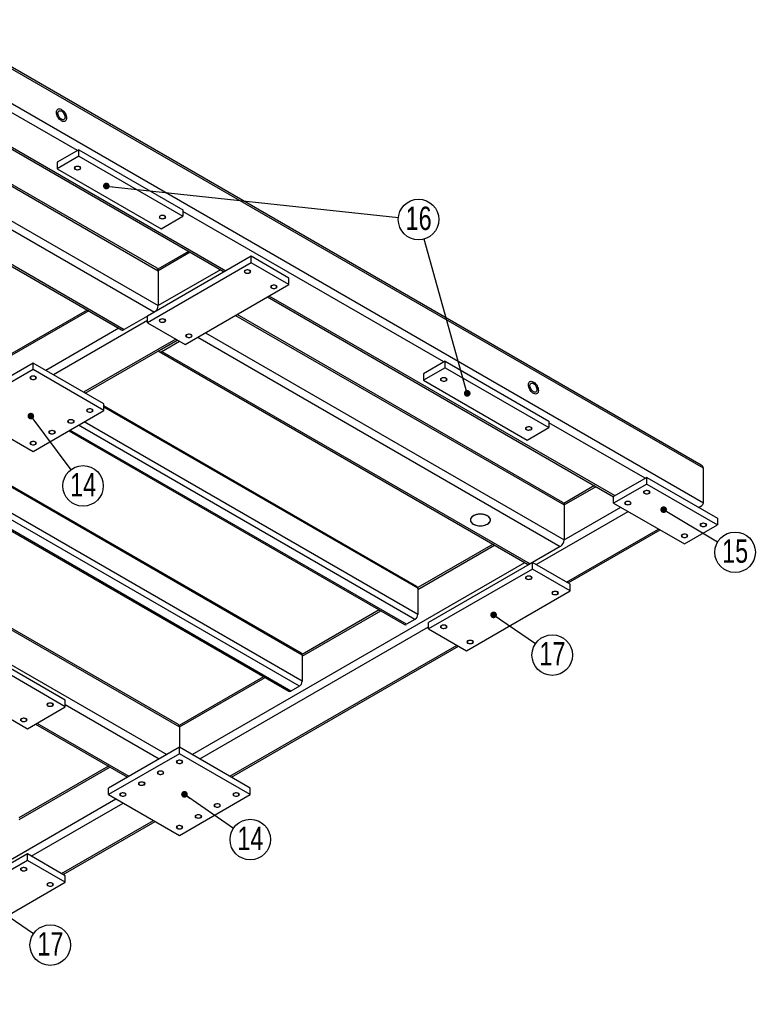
# Model space of a CAD drawing. Header units: millimetres. Extents: x 0 to 841, y 0 to 594.
# Tile 7 of 19: x 214 to 324, y 94 to 241. Entities that reach past the tile are written whole.
import ezdxf

# ---------------------------------------------------------------- set-up
doc = ezdxf.new("R2010")
doc.units = ezdxf.units.MM
doc.layers.add('NOTES', color=6, linetype='Continuous')
doc.layers.add('TRAIT-FINS', color=9, linetype='Continuous')
doc.layers.add('TRAIT-FORT', color=4, linetype='Continuous', lineweight=25)
doc.styles.add('SLDTEXTSTYLE0', font='TXT', dxfattribs={"width": 0.75})
doc.dimstyles.new('SLDDIMSTYLE4', dxfattribs={"dimtxt": 0.18, "dimasz": 1, "dimexe": 0, "dimexo": 0.0625, "dimgap": 0, "dimtad": 0, "dimtih": 1, "dimtoh": 1, "dimdec": 0, "dimrnd": 1e-09, "dimzin": 0, "dimdsep": 46, "dimtxsty": 'Standard', "dimblk1": 'DOT', "dimblk2": 'DOT', "dimsah": 1, "dimcen": 0.09, "dimadec": 0, "dimazin": 0, "dimtfac": 1, "dimtdec": 0, "dimtofl": 0, "dimtmove": 0, "dimatfit": 3, "dimldrblk": 'DOT', "dimfxl": 1, "dimfrac": 2, "dimtolj": 1, "dimtzin": 0, "dimarcsym": 0})

# ---------------------------------------------------------------- blocks, each defined once
blk = doc.blocks.new('SW_NOTE_31')
at = {"layer": 'NOTES', "color": 0}
blk.add_circle((3.02, -0.32), 3.04, dxfattribs=at)
at = {"layer": 'NOTES', "color": 0, "insert": (3.03, 1.61), "char_height": 3.5, "attachment_point": 2, "style": 'SLDTEXTSTYLE0'}
blk.add_mtext('16', dxfattribs=at)
blk = doc.blocks.new('_Dot')
at = {"color": 0, "linetype": 'ByBlock', "lineweight": -2}
blk.add_line((-0.5, 0), (-1, 0), dxfattribs=at)
at = {"color": 0, "linetype": 'ByBlock', "const_width": 0.5}
blk.add_lwpolyline([(-0.25, 0, 1), (0.25, 0, 1)], format="xyb", close=True, dxfattribs=at)
blk = doc.blocks.new('SW_NOTE_37')
at = {"layer": 'NOTES', "color": 0}
blk.add_circle((1.82, -2.43), 3.04, dxfattribs=at)
at = {"layer": 'NOTES', "color": 0, "insert": (1.83, -0.5), "char_height": 3.5, "attachment_point": 2, "style": 'SLDTEXTSTYLE0'}
blk.add_mtext('14', dxfattribs=at)
blk = doc.blocks.new('SW_NOTE_38')
at = {"layer": 'NOTES', "color": 0}
blk.add_circle((2.51, -1.72), 3.04, dxfattribs=at)
at = {"layer": 'NOTES', "color": 0, "insert": (2.52, 0.22), "char_height": 3.5, "attachment_point": 2, "style": 'SLDTEXTSTYLE0'}
blk.add_mtext('17', dxfattribs=at)
blk = doc.blocks.new('SW_NOTE_39')
at = {"layer": 'NOTES', "color": 0}
blk.add_circle((2.5, -1.72), 3.04, dxfattribs=at)
at = {"layer": 'NOTES', "color": 0, "insert": (2.51, 0.21), "char_height": 3.5, "attachment_point": 2, "style": 'SLDTEXTSTYLE0'}
blk.add_mtext('14', dxfattribs=at)
blk = doc.blocks.new('SW_NOTE_40')
at = {"layer": 'NOTES', "color": 0}
blk.add_circle((2.51, -1.71), 3.04, dxfattribs=at)
at = {"layer": 'NOTES', "color": 0, "insert": (2.52, 0.22), "char_height": 3.5, "attachment_point": 2, "style": 'SLDTEXTSTYLE0'}
blk.add_mtext('17', dxfattribs=at)
blk = doc.blocks.new('SW_NOTE_43')
at = {"layer": 'NOTES', "color": 0}
blk.add_circle((2.61, -1.56), 3.04, dxfattribs=at)
at = {"layer": 'NOTES', "color": 0, "insert": (2.62, 0.37), "char_height": 3.5, "attachment_point": 2, "style": 'SLDTEXTSTYLE0'}
blk.add_mtext('15', dxfattribs=at)

msp = doc.modelspace()

# ---------------------------------------------------------------- linework, layer by layer
at = {"layer": 'TRAIT-FINS', "lineweight": 18, "flags": 128}
for points in [[(223.1, 219.06), (223.21, 218.96), (223.24, 218.85), (223.21, 218.74), (223.1, 218.65), (222.94, 218.59), (222.74, 218.56), (222.55, 218.59), (222.39, 218.65), (222.28, 218.74), (222.24, 218.85), (222.28, 218.96), (222.39, 219.06), (222.55, 219.12), (222.74, 219.14), (222.94, 219.12), (223.1, 219.06)], [(235.83, 211.71), (235.93, 211.61), (235.97, 211.5), (235.93, 211.39), (235.83, 211.3), (235.66, 211.24), (235.47, 211.22), (235.28, 211.24), (235.12, 211.3), (235.01, 211.39), (234.97, 211.5), (235.01, 211.61), (235.12, 211.71), (235.28, 211.77), (235.47, 211.79), (235.66, 211.77), (235.83, 211.71)], [(248.55, 203.54), (248.66, 203.45), (248.7, 203.34), (248.66, 203.23), (248.55, 203.14), (248.39, 203.07), (248.2, 203.05), (248.01, 203.07), (247.85, 203.14), (247.74, 203.23), (247.7, 203.34), (247.74, 203.45), (247.85, 203.54), (248.01, 203.61), (248.2, 203.63), (248.39, 203.61), (248.55, 203.54)], [(252.51, 201.26), (252.62, 201.16), (252.66, 201.05), (252.62, 200.94), (252.51, 200.85), (252.35, 200.79), (252.16, 200.77), (251.97, 200.79), (251.81, 200.85), (251.7, 200.94), (251.66, 201.05), (251.7, 201.16), (251.81, 201.26), (251.97, 201.32), (252.16, 201.34), (252.35, 201.32), (252.51, 201.26)], [(235.83, 196.2), (235.93, 196.1), (235.97, 195.99), (235.93, 195.88), (235.83, 195.79), (235.66, 195.73), (235.47, 195.7), (235.28, 195.73), (235.12, 195.79), (235.01, 195.88), (234.97, 195.99), (235.01, 196.1), (235.12, 196.2), (235.28, 196.26), (235.47, 196.28), (235.66, 196.26), (235.83, 196.2)], [(239.79, 193.91), (239.89, 193.82), (239.93, 193.71), (239.89, 193.6), (239.79, 193.5), (239.62, 193.44), (239.43, 193.42), (239.24, 193.44), (239.08, 193.5), (238.97, 193.6), (238.93, 193.71), (238.97, 193.82), (239.08, 193.91), (239.24, 193.97), (239.43, 193.99), (239.62, 193.97), (239.79, 193.91)], [(216.45, 187.62), (216.56, 187.53), (216.6, 187.42), (216.56, 187.31), (216.45, 187.22), (216.29, 187.15), (216.1, 187.13), (215.91, 187.15), (215.74, 187.22), (215.64, 187.31), (215.6, 187.42), (215.64, 187.53), (215.74, 187.62), (215.91, 187.69), (216.1, 187.71), (216.29, 187.69), (216.45, 187.62)], [(277.97, 187.38), (278.08, 187.29), (278.12, 187.18), (278.08, 187.06), (277.97, 186.97), (277.81, 186.91), (277.62, 186.89), (277.42, 186.91), (277.26, 186.97), (277.15, 187.06), (277.12, 187.18), (277.15, 187.29), (277.26, 187.38), (277.42, 187.44), (277.62, 187.46), (277.81, 187.44), (277.97, 187.38)], [(224.94, 182.73), (225.04, 182.63), (225.08, 182.52), (225.04, 182.41), (224.94, 182.32), (224.77, 182.25), (224.58, 182.23), (224.39, 182.25), (224.23, 182.32), (224.12, 182.41), (224.08, 182.52), (224.12, 182.63), (224.23, 182.73), (224.39, 182.79), (224.58, 182.81), (224.77, 182.79), (224.94, 182.73)], [(222.11, 181.09), (222.22, 181), (222.25, 180.89), (222.22, 180.78), (222.11, 180.68), (221.95, 180.62), (221.75, 180.6), (221.56, 180.62), (221.4, 180.68), (221.29, 180.78), (221.25, 180.89), (221.29, 181), (221.4, 181.09), (221.56, 181.16), (221.75, 181.18), (221.95, 181.16), (222.11, 181.09)], [(290.7, 180.03), (290.81, 179.94), (290.84, 179.83), (290.81, 179.72), (290.7, 179.62), (290.54, 179.56), (290.34, 179.54), (290.15, 179.56), (289.99, 179.62), (289.88, 179.72), (289.84, 179.83), (289.88, 179.94), (289.99, 180.03), (290.15, 180.09), (290.34, 180.12), (290.54, 180.09), (290.7, 180.03)], [(219.28, 179.46), (219.39, 179.37), (219.43, 179.26), (219.39, 179.15), (219.28, 179.05), (219.12, 178.99), (218.93, 178.97), (218.73, 178.99), (218.57, 179.05), (218.46, 179.15), (218.43, 179.26), (218.46, 179.37), (218.57, 179.46), (218.73, 179.52), (218.93, 179.54), (219.12, 179.52), (219.28, 179.46)], [(216.45, 177.83), (216.56, 177.73), (216.6, 177.62), (216.56, 177.51), (216.45, 177.42), (216.29, 177.36), (216.1, 177.33), (215.91, 177.36), (215.74, 177.42), (215.64, 177.51), (215.6, 177.62), (215.64, 177.73), (215.74, 177.83), (215.91, 177.89), (216.1, 177.91), (216.29, 177.89), (216.45, 177.83)], [(308.38, 170.48), (308.48, 170.39), (308.52, 170.28), (308.48, 170.16), (308.38, 170.07), (308.21, 170.01), (308.02, 169.99), (307.83, 170.01), (307.67, 170.07), (307.56, 170.16), (307.52, 170.28), (307.56, 170.39), (307.67, 170.48), (307.83, 170.54), (308.02, 170.56), (308.21, 170.54), (308.38, 170.48)], [(305.55, 168.85), (305.66, 168.75), (305.69, 168.64), (305.66, 168.53), (305.55, 168.44), (305.38, 168.38), (305.19, 168.35), (305, 168.38), (304.84, 168.44), (304.73, 168.53), (304.69, 168.64), (304.73, 168.75), (304.84, 168.85), (305, 168.91), (305.19, 168.93), (305.38, 168.91), (305.55, 168.85)], [(316.86, 165.58), (316.97, 165.49), (317.01, 165.38), (316.97, 165.27), (316.86, 165.17), (316.7, 165.11), (316.51, 165.09), (316.32, 165.11), (316.15, 165.17), (316.04, 165.27), (316.01, 165.38), (316.04, 165.49), (316.15, 165.58), (316.32, 165.64), (316.51, 165.67), (316.7, 165.64), (316.86, 165.58)], [(314.03, 163.95), (314.14, 163.85), (314.18, 163.74), (314.14, 163.63), (314.03, 163.54), (313.87, 163.48), (313.68, 163.46), (313.49, 163.48), (313.32, 163.54), (313.22, 163.63), (313.18, 163.74), (313.22, 163.85), (313.32, 163.95), (313.49, 164.01), (313.68, 164.03), (313.87, 164.01), (314.03, 163.95)], [(290.7, 157.66), (290.81, 157.57), (290.84, 157.46), (290.81, 157.35), (290.7, 157.25), (290.54, 157.19), (290.34, 157.17), (290.15, 157.19), (289.99, 157.25), (289.88, 157.35), (289.84, 157.46), (289.88, 157.57), (289.99, 157.66), (290.15, 157.72), (290.34, 157.75), (290.54, 157.72), (290.7, 157.66)], [(294.66, 155.38), (294.77, 155.28), (294.8, 155.17), (294.77, 155.06), (294.66, 154.97), (294.5, 154.91), (294.3, 154.88), (294.11, 154.91), (293.95, 154.97), (293.84, 155.06), (293.8, 155.17), (293.84, 155.28), (293.95, 155.38), (294.11, 155.44), (294.3, 155.46), (294.5, 155.44), (294.66, 155.38)], [(277.97, 150.31), (278.08, 150.22), (278.12, 150.11), (278.08, 150), (277.97, 149.91), (277.81, 149.84), (277.62, 149.82), (277.42, 149.84), (277.26, 149.91), (277.15, 150), (277.12, 150.11), (277.15, 150.22), (277.26, 150.31), (277.42, 150.38), (277.62, 150.4), (277.81, 150.38), (277.97, 150.31)], [(281.93, 148.03), (282.04, 147.93), (282.08, 147.82), (282.04, 147.71), (281.93, 147.62), (281.77, 147.56), (281.58, 147.54), (281.38, 147.56), (281.22, 147.62), (281.11, 147.71), (281.08, 147.82), (281.11, 147.93), (281.22, 148.03), (281.38, 148.09), (281.58, 148.11), (281.77, 148.09), (281.93, 148.03)], [(219, 138.64), (219.11, 138.55), (219.14, 138.44), (219.11, 138.33), (219, 138.23), (218.83, 138.17), (218.64, 138.15), (218.45, 138.17), (218.29, 138.23), (218.18, 138.33), (218.14, 138.44), (218.18, 138.55), (218.29, 138.64), (218.45, 138.7), (218.64, 138.72), (218.83, 138.7), (219, 138.64)], [(215.04, 136.35), (215.15, 136.26), (215.18, 136.15), (215.15, 136.04), (215.04, 135.95), (214.87, 135.88), (214.68, 135.86), (214.49, 135.88), (214.33, 135.95), (214.22, 136.04), (214.18, 136.15), (214.22, 136.26), (214.33, 136.35), (214.49, 136.42), (214.68, 136.44), (214.87, 136.42), (215.04, 136.35)], [(238.37, 130.07), (238.48, 129.97), (238.52, 129.86), (238.48, 129.75), (238.37, 129.66), (238.21, 129.6), (238.02, 129.57), (237.83, 129.6), (237.66, 129.66), (237.56, 129.75), (237.52, 129.86), (237.56, 129.97), (237.66, 130.07), (237.83, 130.13), (238.02, 130.15), (238.21, 130.13), (238.37, 130.07)], [(235.54, 128.43), (235.65, 128.34), (235.69, 128.23), (235.65, 128.12), (235.54, 128.03), (235.38, 127.96), (235.19, 127.94), (235, 127.96), (234.84, 128.03), (234.73, 128.12), (234.69, 128.23), (234.73, 128.34), (234.84, 128.43), (235, 128.5), (235.19, 128.52), (235.38, 128.5), (235.54, 128.43)], [(232.71, 126.8), (232.82, 126.71), (232.86, 126.6), (232.82, 126.49), (232.71, 126.39), (232.55, 126.33), (232.36, 126.31), (232.17, 126.33), (232.01, 126.39), (231.9, 126.49), (231.86, 126.6), (231.9, 126.71), (232.01, 126.8), (232.17, 126.86), (232.36, 126.89), (232.55, 126.86), (232.71, 126.8)], [(229.89, 125.17), (229.99, 125.08), (230.03, 124.96), (229.99, 124.85), (229.89, 124.76), (229.72, 124.7), (229.53, 124.68), (229.34, 124.7), (229.18, 124.76), (229.07, 124.85), (229.03, 124.96), (229.07, 125.08), (229.18, 125.17), (229.34, 125.23), (229.53, 125.25), (229.72, 125.23), (229.89, 125.17)], [(246.86, 125.17), (246.97, 125.08), (247, 124.96), (246.97, 124.85), (246.86, 124.76), (246.69, 124.7), (246.5, 124.68), (246.31, 124.7), (246.15, 124.76), (246.04, 124.85), (246, 124.96), (246.04, 125.08), (246.15, 125.17), (246.31, 125.23), (246.5, 125.25), (246.69, 125.23), (246.86, 125.17)], [(244.03, 123.54), (244.14, 123.44), (244.17, 123.33), (244.14, 123.22), (244.03, 123.13), (243.87, 123.07), (243.67, 123.04), (243.48, 123.07), (243.32, 123.13), (243.21, 123.22), (243.17, 123.33), (243.21, 123.44), (243.32, 123.54), (243.48, 123.6), (243.67, 123.62), (243.87, 123.6), (244.03, 123.54)], [(241.2, 121.9), (241.31, 121.81), (241.35, 121.7), (241.31, 121.59), (241.2, 121.5), (241.04, 121.43), (240.85, 121.41), (240.66, 121.43), (240.49, 121.5), (240.38, 121.59), (240.35, 121.7), (240.38, 121.81), (240.49, 121.9), (240.66, 121.97), (240.85, 121.99), (241.04, 121.97), (241.2, 121.9)], [(238.37, 120.27), (238.48, 120.18), (238.52, 120.07), (238.48, 119.96), (238.37, 119.86), (238.21, 119.8), (238.02, 119.78), (237.83, 119.8), (237.66, 119.86), (237.56, 119.96), (237.52, 120.07), (237.56, 120.18), (237.66, 120.27), (237.83, 120.33), (238.02, 120.35), (238.21, 120.33), (238.37, 120.27)], [(215.04, 113.98), (215.15, 113.89), (215.18, 113.78), (215.15, 113.67), (215.04, 113.58), (214.87, 113.51), (214.68, 113.49), (214.49, 113.51), (214.33, 113.58), (214.22, 113.67), (214.18, 113.78), (214.22, 113.89), (214.33, 113.98), (214.49, 114.05), (214.68, 114.07), (214.87, 114.05), (215.04, 113.98)], [(219, 111.7), (219.11, 111.6), (219.14, 111.49), (219.11, 111.38), (219, 111.29), (218.83, 111.23), (218.64, 111.21), (218.45, 111.23), (218.29, 111.29), (218.18, 111.38), (218.14, 111.49), (218.18, 111.6), (218.29, 111.7), (218.45, 111.76), (218.64, 111.78), (218.83, 111.76), (219, 111.7)]]:
    msp.add_lwpolyline(points, dxfattribs=at)
at = {"layer": 'TRAIT-FORT', "lineweight": 25}
for p, q in [((316.18, 174.33), (200.54, 241.08)), ((316.51, 173.87), (200.54, 240.81)), ((316.51, 168.64), (200.54, 235.59)), ((222.74, 221.46), (208.32, 229.79)), ((195.76, 226.02), (234.84, 203.46)), ((234.67, 203.83), (195.99, 226.16)), ((204.2, 226.68), (244.71, 203.29)), ((244.95, 203.42), (204.43, 226.81)), ((191.23, 223.41), (234.84, 198.24)), ((190.43, 222.57), (234.27, 197.26)), ((222.96, 221.59), (219.7, 219.71)), ((222.96, 220.61), (222.96, 221.59)), ((222.96, 221.59), (238.51, 212.61)), ((222.96, 220.61), (219.7, 218.73)), ((222.96, 220.61), (238.51, 211.63)), ((186.26, 219.75), (229.74, 194.65)), ((186.26, 219.48), (229.34, 194.61)), ((219.7, 219.71), (219.7, 218.73)), ((219.7, 218.73), (235.26, 209.75)), ((238.51, 212.61), (238.51, 211.63)), ((235.26, 209.75), (238.51, 211.63)), ((277.62, 189.79), (238.51, 212.36)), ((248.77, 205.63), (233.21, 196.65)), ((239.39, 206.36), (234.79, 203.7)), ((239.62, 206.23), (234.84, 203.46)), ((248.77, 204.65), (248.77, 205.63)), ((254.42, 202.36), (248.77, 205.63)), ((248.77, 204.65), (233.21, 195.67)), ((254.42, 201.38), (248.77, 204.65)), ((244.15, 203.61), (234.84, 198.24)), ((234.84, 203.46), (234.84, 198.24)), ((254.42, 201.38), (254.42, 202.36)), ((238.87, 192.4), (254.42, 201.38)), ((251.22, 199.53), (303.07, 169.6)), ((303.28, 169.74), (251.45, 199.67)), ((224.18, 197.58), (212.91, 191.07)), ((224.42, 197.45), (212.92, 190.81)), ((234.27, 197.26), (229.74, 194.65)), ((233.21, 195.67), (233.21, 196.65)), ((246.43, 196.77), (295.65, 168.36)), ((295.48, 168.72), (246.67, 196.9)), ((228.94, 194.84), (218.01, 188.52)), ((233.21, 195.99), (219.14, 187.87)), ((233.21, 195.67), (238.87, 192.4)), ((240.78, 193.5), (295.08, 162.15)), ((241.91, 194.16), (295.65, 163.13)), ((237.45, 193.22), (223.66, 185.26)), ((223.9, 185.12), (237.69, 193.08)), ((235.4, 191.71), (237.74, 193.05)), ((235.4, 191.38), (238.02, 192.89)), ((235, 191.34), (290.16, 159.5)), ((235.35, 191.73), (235.4, 191.71)), ((235.4, 191.38), (290.56, 159.54)), ((216.1, 189.62), (205.49, 183.5)), ((216.1, 188.64), (216.1, 189.62)), ((226.7, 183.5), (216.1, 189.62)), ((277.83, 189.91), (274.58, 188.03)), ((277.83, 188.93), (274.58, 187.05)), ((277.83, 188.93), (277.83, 189.91)), ((277.83, 189.91), (293.38, 180.93)), ((277.83, 188.93), (293.38, 179.95)), ((216.1, 188.64), (205.49, 182.52)), ((226.7, 182.52), (216.1, 188.64)), ((274.58, 188.03), (274.58, 187.05)), ((274.58, 187.05), (290.13, 178.07)), ((226.7, 182.52), (226.7, 183.5)), ((273.6, 156.14), (226.7, 183.22)), ((273.73, 155.87), (226.7, 183.01)), ((205.49, 182.52), (216.1, 176.4)), ((216.1, 176.4), (226.7, 182.52)), ((273.3, 151.21), (222.89, 180.32)), ((273.73, 151.95), (223.73, 180.81)), ((293.38, 180.93), (293.38, 179.95)), ((307.81, 172.36), (293.38, 180.68)), ((221.44, 179.48), (271.73, 150.45)), ((272.03, 150.48), (221.61, 179.58)), ((290.13, 178.07), (293.38, 179.95)), ((256.4, 145.87), (206.15, 174.88)), ((256.28, 146.14), (206.33, 174.98)), ((256.4, 141.95), (202.76, 172.92)), ((316.51, 168.64), (316.51, 173.87)), ((200.46, 171.59), (254.41, 140.45)), ((254.71, 140.48), (200.63, 171.69)), ((255.98, 141.21), (201.91, 172.43)), ((300.2, 171.26), (295.6, 168.6)), ((308.02, 172.48), (303.07, 169.62)), ((308.02, 171.5), (303.07, 168.64)), ((308.02, 171.5), (308.02, 172.48)), ((308.02, 172.48), (318.63, 166.36)), ((308.02, 171.5), (318.63, 165.38)), ((295.65, 168.36), (300.43, 171.12)), ((295.65, 168.36), (295.65, 163.13)), ((303.07, 168.64), (303.07, 169.62)), ((303.07, 168.64), (313.68, 162.52)), ((291.48, 159.42), (305.26, 167.38)), ((295.65, 163.13), (304.13, 168.03)), ((315.82, 167.98), (316.18, 168.18)), ((313.68, 162.52), (318.63, 165.38)), ((318.63, 166.36), (318.63, 165.38)), ((187.62, 164.18), (238.02, 135.09)), ((237.85, 135.46), (187.86, 164.32)), ((296, 156.8), (309.79, 164.76)), ((296.24, 156.67), (310.02, 164.63)), ((285, 162.48), (273.72, 155.97)), ((273.73, 155.7), (285.23, 162.34)), ((183.1, 161.57), (236.11, 130.97)), ((295.08, 162.15), (290.56, 159.54)), ((239.93, 130.97), (289.76, 159.73)), ((290.91, 159.74), (275.35, 150.76)), ((290.91, 158.76), (290.91, 159.74)), ((296.57, 156.48), (290.91, 159.74)), ((290.91, 158.76), (275.35, 149.78)), ((296.57, 155.5), (290.91, 158.76)), ((296.57, 155.5), (296.57, 156.48)), ((273.73, 155.87), (273.73, 151.95)), ((281.01, 146.52), (296.57, 155.5)), ((267.94, 152.63), (256.39, 145.97)), ((256.4, 145.7), (268.18, 152.5)), ((273.3, 151.21), (272.03, 150.48)), ((275.35, 149.78), (275.35, 150.76)), ((241.06, 130.31), (275.35, 150.11)), ((275.35, 149.78), (281.01, 146.52)), ((220.91, 139.09), (205.35, 148.07)), ((220.91, 138.11), (205.35, 147.09)), ((245.58, 127.7), (279.6, 147.33)), ((245.82, 127.56), (279.83, 147.2)), ((256.4, 145.87), (256.4, 141.95)), ((199.69, 143.82), (215.25, 134.84)), ((250.62, 142.63), (237.97, 135.33)), ((238.02, 135.09), (250.85, 142.5)), ((255.98, 141.21), (254.71, 140.48)), ((220.91, 138.11), (220.91, 139.09)), ((215.25, 134.84), (220.91, 138.11)), ((220.91, 138.44), (234.98, 130.31)), ((216.43, 135.52), (230.22, 127.56)), ((216.66, 135.66), (230.45, 127.7)), ((238.02, 135.09), (238.02, 132.07)), ((238.02, 132.07), (227.41, 125.94)), ((238.02, 131.09), (238.02, 132.07)), ((248.62, 125.94), (238.02, 132.07)), ((238.02, 131.09), (227.41, 124.96)), ((248.62, 124.96), (238.02, 131.09)), ((227.37, 129.21), (213.97, 121.48)), ((213.98, 121.21), (227.6, 129.08)), ((227.41, 124.96), (227.41, 125.94)), ((248.62, 124.96), (248.62, 125.94)), ((175.09, 93.53), (228.47, 124.35)), ((227.41, 124.96), (238.02, 118.84)), ((238.02, 118.84), (248.62, 124.96)), ((215.81, 115.74), (229.6, 123.7)), ((220.34, 113.13), (234.13, 121.09)), ((220.57, 112.99), (234.36, 120.95)), ((215.25, 116.07), (199.69, 107.09)), ((215.25, 115.09), (215.25, 116.07)), ((220.91, 112.8), (215.25, 116.07)), ((215.25, 115.09), (199.69, 106.11)), ((220.91, 111.82), (215.25, 115.09)), ((220.91, 111.82), (220.91, 112.8)), ((205.35, 102.84), (220.91, 111.82))]:
    msp.add_line(p, q, dxfattribs=at)
at = {"layer": 'TRAIT-FORT', "lineweight": 25, "flags": 128}
for points in [[(221.08, 226.34), (221.07, 226.19), (221.03, 226.06), (220.97, 225.96), (220.89, 225.88), (220.79, 225.83), (220.67, 225.81), (220.54, 225.83), (220.41, 225.88), (220.27, 225.96), (220.14, 226.06), (220.01, 226.2), (219.89, 226.35), (219.79, 226.51), (219.71, 226.68), (219.65, 226.86), (219.61, 227.04), (219.6, 227.2), (219.61, 227.35), (219.65, 227.48), (219.71, 227.59), (219.79, 227.67), (219.89, 227.71), (220.01, 227.73), (220.14, 227.71), (220.27, 227.66), (220.41, 227.59), (220.54, 227.48), (220.67, 227.35), (220.79, 227.2), (220.89, 227.03), (220.97, 226.86), (221.03, 226.68), (221.07, 226.51), (221.08, 226.34)], [(221.08, 226.34), (221.07, 226.19), (221.03, 226.06), (220.97, 225.96), (220.89, 225.88), (220.79, 225.83), (220.67, 225.81), (220.54, 225.83), (220.41, 225.88), (220.27, 225.96), (220.14, 226.06), (220.01, 226.2), (219.89, 226.35), (219.79, 226.51), (219.71, 226.68), (219.65, 226.86), (219.61, 227.04), (219.6, 227.2), (219.61, 227.35), (219.65, 227.48), (219.71, 227.59), (219.79, 227.67), (219.89, 227.71), (220.01, 227.73), (220.14, 227.71), (220.27, 227.66), (220.41, 227.59), (220.54, 227.48), (220.67, 227.35), (220.79, 227.2), (220.89, 227.03), (220.97, 226.86), (221.03, 226.68), (221.07, 226.51), (221.08, 226.34)], [(220.87, 226.47), (220.86, 226.34), (220.82, 226.24), (220.76, 226.16), (220.68, 226.11), (220.59, 226.09), (220.48, 226.1), (220.37, 226.14), (220.25, 226.22), (220.14, 226.32), (220.04, 226.44), (219.96, 226.57), (219.89, 226.72), (219.84, 226.87), (219.81, 227.01), (219.81, 227.14), (219.84, 227.26), (219.89, 227.35), (219.96, 227.41), (220.04, 227.45), (220.14, 227.45), (220.25, 227.43), (220.37, 227.37), (220.48, 227.28), (220.59, 227.17), (220.68, 227.04), (220.76, 226.9), (220.82, 226.75), (220.86, 226.6), (220.87, 226.47)], [(222.44, 219.03), (222.37, 218.97), (222.33, 218.9), (222.32, 218.82), (222.36, 218.75), (222.42, 218.69), (222.52, 218.64), (222.63, 218.61), (222.76, 218.61), (222.88, 218.62), (223, 218.65), (223.09, 218.71), (223.15, 218.77), (223.17, 218.84), (223.16, 218.92), (223.1, 218.98), (223.02, 219.04), (222.91, 219.08), (222.79, 219.1), (222.67, 219.09), (222.55, 219.07), (222.44, 219.03)], [(235.17, 211.68), (235.1, 211.62), (235.05, 211.55), (235.05, 211.48), (235.08, 211.41), (235.15, 211.34), (235.25, 211.3), (235.36, 211.27), (235.49, 211.26), (235.61, 211.27), (235.72, 211.31), (235.81, 211.36), (235.87, 211.42), (235.9, 211.49), (235.88, 211.57), (235.83, 211.63), (235.75, 211.69), (235.64, 211.73), (235.52, 211.75), (235.39, 211.75), (235.27, 211.72), (235.17, 211.68)], [(244.43, 203.45), (244.48, 203.33), (244.55, 203.19), (244.55, 203.19)], [(247.9, 203.51), (247.82, 203.45), (247.78, 203.39), (247.78, 203.31), (247.81, 203.24), (247.88, 203.18), (247.97, 203.13), (248.09, 203.1), (248.22, 203.09), (248.34, 203.11), (248.45, 203.14), (248.54, 203.19), (248.6, 203.26), (248.63, 203.33), (248.61, 203.4), (248.56, 203.47), (248.48, 203.53), (248.37, 203.56), (248.25, 203.58), (248.12, 203.58), (248, 203.56), (247.9, 203.51)], [(251.86, 201.23), (251.78, 201.17), (251.74, 201.1), (251.74, 201.03), (251.77, 200.96), (251.84, 200.89), (251.93, 200.85), (252.05, 200.82), (252.18, 200.81), (252.3, 200.82), (252.41, 200.86), (252.5, 200.91), (252.56, 200.97), (252.58, 201.04), (252.57, 201.12), (252.52, 201.18), (252.44, 201.24), (252.33, 201.28), (252.21, 201.3), (252.08, 201.3), (251.96, 201.27), (251.86, 201.23)], [(235.17, 196.17), (235.1, 196.11), (235.05, 196.04), (235.05, 195.96), (235.08, 195.89), (235.15, 195.83), (235.25, 195.78), (235.36, 195.76), (235.49, 195.75), (235.61, 195.76), (235.72, 195.79), (235.81, 195.85), (235.87, 195.91), (235.9, 195.98), (235.88, 196.06), (235.83, 196.12), (235.75, 196.18), (235.64, 196.22), (235.52, 196.24), (235.39, 196.23), (235.27, 196.21), (235.17, 196.17)], [(239.13, 193.88), (239.06, 193.82), (239.01, 193.75), (239.01, 193.68), (239.04, 193.61), (239.11, 193.55), (239.21, 193.5), (239.32, 193.47), (239.45, 193.46), (239.57, 193.47), (239.68, 193.51), (239.77, 193.56), (239.83, 193.63), (239.86, 193.7), (239.84, 193.77), (239.79, 193.84), (239.71, 193.89), (239.6, 193.93), (239.48, 193.95), (239.35, 193.95), (239.23, 193.92), (239.13, 193.88)], [(215.8, 187.59), (215.72, 187.53), (215.68, 187.47), (215.68, 187.39), (215.71, 187.32), (215.78, 187.26), (215.87, 187.21), (215.99, 187.18), (216.11, 187.17), (216.24, 187.19), (216.35, 187.22), (216.44, 187.27), (216.5, 187.34), (216.52, 187.41), (216.51, 187.48), (216.46, 187.55), (216.37, 187.61), (216.27, 187.64), (216.15, 187.66), (216.02, 187.66), (215.9, 187.64), (215.8, 187.59)], [(277.32, 187.35), (277.24, 187.29), (277.2, 187.22), (277.19, 187.15), (277.23, 187.08), (277.29, 187.02), (277.39, 186.97), (277.51, 186.94), (277.63, 186.93), (277.76, 186.94), (277.87, 186.98), (277.96, 187.03), (278.02, 187.09), (278.04, 187.17), (278.03, 187.24), (277.98, 187.31), (277.89, 187.36), (277.79, 187.4), (277.66, 187.42), (277.54, 187.42), (277.42, 187.39), (277.32, 187.35)], [(291.79, 185.52), (291.78, 185.37), (291.74, 185.24), (291.68, 185.14), (291.6, 185.06), (291.5, 185.01), (291.38, 184.99), (291.25, 185.01), (291.12, 185.06), (290.98, 185.14), (290.85, 185.24), (290.72, 185.37), (290.6, 185.53), (290.5, 185.69), (290.42, 185.86), (290.36, 186.04), (290.32, 186.21), (290.31, 186.38), (290.32, 186.53), (290.36, 186.66), (290.42, 186.77), (290.5, 186.85), (290.6, 186.89), (290.72, 186.91), (290.85, 186.89), (290.98, 186.84), (291.12, 186.77), (291.25, 186.66), (291.38, 186.53), (291.5, 186.38), (291.6, 186.21), (291.68, 186.04), (291.74, 185.86), (291.78, 185.69), (291.79, 185.52)], [(291.79, 185.52), (291.78, 185.37), (291.74, 185.24), (291.68, 185.14), (291.6, 185.06), (291.5, 185.01), (291.38, 184.99), (291.25, 185.01), (291.12, 185.06), (290.98, 185.14), (290.85, 185.24), (290.72, 185.37), (290.6, 185.53), (290.5, 185.69), (290.42, 185.86), (290.36, 186.04), (290.32, 186.21), (290.31, 186.38), (290.32, 186.53), (290.36, 186.66), (290.42, 186.77), (290.5, 186.85), (290.6, 186.89), (290.72, 186.91), (290.85, 186.89), (290.98, 186.84), (291.12, 186.77), (291.25, 186.66), (291.38, 186.53), (291.5, 186.38), (291.6, 186.21), (291.68, 186.04), (291.74, 185.86), (291.78, 185.69), (291.79, 185.52)], [(291.58, 185.64), (291.57, 185.52), (291.53, 185.42), (291.47, 185.34), (291.39, 185.29), (291.3, 185.27), (291.19, 185.28), (291.08, 185.32), (290.97, 185.4), (290.85, 185.5), (290.75, 185.62), (290.67, 185.75), (290.6, 185.9), (290.55, 186.05), (290.52, 186.19), (290.52, 186.32), (290.55, 186.44), (290.6, 186.53), (290.67, 186.59), (290.75, 186.63), (290.85, 186.63), (290.97, 186.61), (291.08, 186.55), (291.19, 186.46), (291.3, 186.35), (291.39, 186.22), (291.47, 186.08), (291.53, 185.93), (291.57, 185.78), (291.58, 185.64)], [(224.28, 182.7), (224.21, 182.64), (224.17, 182.57), (224.16, 182.49), (224.19, 182.42), (224.26, 182.36), (224.36, 182.31), (224.47, 182.28), (224.6, 182.28), (224.72, 182.29), (224.84, 182.32), (224.92, 182.38), (224.98, 182.44), (225.01, 182.51), (224.99, 182.59), (224.94, 182.65), (224.86, 182.71), (224.75, 182.75), (224.63, 182.77), (224.5, 182.76), (224.38, 182.74), (224.28, 182.7)], [(221.45, 181.06), (221.38, 181), (221.34, 180.93), (221.33, 180.86), (221.37, 180.79), (221.43, 180.73), (221.53, 180.68), (221.64, 180.65), (221.77, 180.64), (221.89, 180.66), (222.01, 180.69), (222.1, 180.74), (222.16, 180.81), (222.18, 180.88), (222.17, 180.95), (222.11, 181.02), (222.03, 181.07), (221.92, 181.11), (221.8, 181.13), (221.68, 181.13), (221.56, 181.11), (221.45, 181.06)], [(290.04, 180), (289.97, 179.94), (289.93, 179.87), (289.92, 179.8), (289.95, 179.73), (290.02, 179.67), (290.12, 179.62), (290.23, 179.59), (290.36, 179.58), (290.48, 179.6), (290.6, 179.63), (290.69, 179.68), (290.75, 179.75), (290.77, 179.82), (290.75, 179.89), (290.7, 179.96), (290.62, 180.01), (290.51, 180.05), (290.39, 180.07), (290.26, 180.07), (290.15, 180.04), (290.04, 180)], [(218.63, 179.43), (218.55, 179.37), (218.51, 179.3), (218.5, 179.23), (218.54, 179.16), (218.6, 179.1), (218.7, 179.05), (218.82, 179.02), (218.94, 179.01), (219.07, 179.02), (219.18, 179.06), (219.27, 179.11), (219.33, 179.17), (219.35, 179.25), (219.34, 179.32), (219.29, 179.39), (219.2, 179.44), (219.1, 179.48), (218.97, 179.5), (218.85, 179.5), (218.73, 179.47), (218.63, 179.43)], [(215.8, 177.8), (215.72, 177.74), (215.68, 177.67), (215.68, 177.6), (215.71, 177.52), (215.78, 177.46), (215.87, 177.42), (215.99, 177.39), (216.11, 177.38), (216.24, 177.39), (216.35, 177.43), (216.44, 177.48), (216.5, 177.54), (216.52, 177.61), (216.51, 177.69), (216.46, 177.75), (216.37, 177.81), (216.27, 177.85), (216.15, 177.87), (216.02, 177.86), (215.9, 177.84), (215.8, 177.8)], [(307.72, 170.45), (307.65, 170.39), (307.6, 170.32), (307.6, 170.25), (307.63, 170.18), (307.7, 170.12), (307.8, 170.07), (307.91, 170.04), (308.04, 170.03), (308.16, 170.04), (308.27, 170.08), (308.36, 170.13), (308.42, 170.19), (308.45, 170.27), (308.43, 170.34), (308.38, 170.41), (308.3, 170.46), (308.19, 170.5), (308.07, 170.52), (307.94, 170.52), (307.82, 170.49), (307.72, 170.45)], [(304.89, 168.82), (304.82, 168.76), (304.78, 168.69), (304.77, 168.62), (304.8, 168.54), (304.87, 168.48), (304.97, 168.43), (305.08, 168.41), (305.21, 168.4), (305.33, 168.41), (305.45, 168.45), (305.54, 168.5), (305.59, 168.56), (305.62, 168.63), (305.6, 168.71), (305.55, 168.77), (305.47, 168.83), (305.36, 168.87), (305.24, 168.89), (305.11, 168.88), (304.99, 168.86), (304.89, 168.82)], [(282.04, 165.5), (282.22, 165.42), (282.41, 165.35), (282.62, 165.29), (282.84, 165.26), (283.07, 165.25), (283.3, 165.26), (283.53, 165.28), (283.74, 165.33), (283.94, 165.4), (284.12, 165.48), (284.28, 165.58), (284.41, 165.69), (284.5, 165.81), (284.57, 165.93), (284.6, 166.06), (284.6, 166.2), (284.56, 166.33), (284.48, 166.45), (284.38, 166.57), (284.24, 166.68), (284.08, 166.77), (283.89, 166.85), (283.69, 166.91), (283.47, 166.95), (283.25, 166.98), (283.02, 166.98), (282.79, 166.96), (282.57, 166.92), (282.36, 166.87), (282.17, 166.79), (282, 166.7), (281.86, 166.6), (281.75, 166.48), (281.66, 166.36), (281.62, 166.23), (281.6, 166.1), (281.62, 165.97), (281.68, 165.84), (281.77, 165.72), (281.89, 165.6), (282.04, 165.5)], [(284.16, 165.5), (284.31, 165.6), (284.43, 165.72), (284.52, 165.84), (284.58, 165.97), (284.6, 166.1), (284.59, 166.23), (284.54, 166.36), (284.46, 166.48), (284.35, 166.6), (284.2, 166.7), (284.03, 166.79), (283.84, 166.87), (283.64, 166.92), (283.42, 166.96), (283.19, 166.98), (282.96, 166.98), (282.73, 166.95), (282.51, 166.91), (282.31, 166.85), (282.13, 166.77), (281.96, 166.68), (281.83, 166.57), (281.72, 166.45), (281.65, 166.33), (281.61, 166.2), (281.6, 166.06), (281.64, 165.93), (281.7, 165.81), (281.8, 165.69), (281.93, 165.58), (282.08, 165.48), (282.26, 165.4), (282.46, 165.33), (282.68, 165.28), (282.9, 165.26), (283.13, 165.25), (283.36, 165.26), (283.58, 165.29), (283.79, 165.35), (283.99, 165.42), (284.16, 165.5)], [(316.21, 165.55), (316.13, 165.49), (316.09, 165.42), (316.08, 165.35), (316.12, 165.28), (316.18, 165.22), (316.28, 165.17), (316.4, 165.14), (316.52, 165.13), (316.65, 165.15), (316.76, 165.18), (316.85, 165.23), (316.91, 165.3), (316.93, 165.37), (316.92, 165.44), (316.87, 165.51), (316.78, 165.56), (316.68, 165.6), (316.55, 165.62), (316.43, 165.62), (316.31, 165.59), (316.21, 165.55)], [(313.38, 163.92), (313.3, 163.86), (313.26, 163.79), (313.26, 163.72), (313.29, 163.65), (313.36, 163.58), (313.45, 163.54), (313.57, 163.51), (313.69, 163.5), (313.82, 163.51), (313.93, 163.55), (314.02, 163.6), (314.08, 163.66), (314.1, 163.73), (314.09, 163.81), (314.04, 163.87), (313.96, 163.93), (313.85, 163.97), (313.73, 163.99), (313.6, 163.99), (313.48, 163.96), (313.38, 163.92)], [(290.04, 157.63), (289.97, 157.57), (289.93, 157.5), (289.92, 157.43), (289.95, 157.36), (290.02, 157.3), (290.12, 157.25), (290.23, 157.22), (290.36, 157.21), (290.48, 157.23), (290.6, 157.26), (290.69, 157.31), (290.75, 157.38), (290.77, 157.45), (290.75, 157.52), (290.7, 157.59), (290.62, 157.64), (290.51, 157.68), (290.39, 157.7), (290.26, 157.7), (290.15, 157.67), (290.04, 157.63)], [(294, 155.35), (293.93, 155.29), (293.89, 155.22), (293.88, 155.14), (293.91, 155.07), (293.98, 155.01), (294.08, 154.96), (294.19, 154.93), (294.32, 154.93), (294.44, 154.94), (294.56, 154.97), (294.65, 155.03), (294.7, 155.09), (294.73, 155.16), (294.71, 155.24), (294.66, 155.3), (294.58, 155.36), (294.47, 155.4), (294.35, 155.42), (294.22, 155.41), (294.11, 155.39), (294, 155.35)], [(277.32, 150.28), (277.24, 150.22), (277.2, 150.16), (277.19, 150.08), (277.23, 150.01), (277.29, 149.95), (277.39, 149.9), (277.51, 149.87), (277.63, 149.86), (277.76, 149.88), (277.87, 149.91), (277.96, 149.96), (278.02, 150.03), (278.04, 150.1), (278.03, 150.17), (277.98, 150.24), (277.89, 150.3), (277.79, 150.34), (277.66, 150.35), (277.54, 150.35), (277.42, 150.33), (277.32, 150.28)], [(281.28, 148), (281.2, 147.94), (281.16, 147.87), (281.15, 147.8), (281.19, 147.73), (281.25, 147.66), (281.35, 147.62), (281.47, 147.59), (281.59, 147.58), (281.72, 147.59), (281.83, 147.63), (281.92, 147.68), (281.98, 147.74), (282, 147.82), (281.99, 147.89), (281.94, 147.95), (281.85, 148.01), (281.75, 148.05), (281.62, 148.07), (281.5, 148.07), (281.38, 148.04), (281.28, 148)], [(218.34, 138.61), (218.27, 138.55), (218.23, 138.48), (218.22, 138.41), (218.25, 138.34), (218.32, 138.28), (218.42, 138.23), (218.53, 138.2), (218.66, 138.19), (218.78, 138.2), (218.9, 138.24), (218.99, 138.29), (219.04, 138.35), (219.07, 138.43), (219.05, 138.5), (219, 138.57), (218.92, 138.62), (218.81, 138.66), (218.69, 138.68), (218.56, 138.68), (218.44, 138.65), (218.34, 138.61)], [(214.38, 136.32), (214.31, 136.26), (214.27, 136.2), (214.26, 136.12), (214.29, 136.05), (214.36, 135.99), (214.46, 135.94), (214.57, 135.91), (214.7, 135.9), (214.82, 135.92), (214.94, 135.95), (215.03, 136), (215.08, 136.07), (215.11, 136.14), (215.09, 136.21), (215.04, 136.28), (214.96, 136.34), (214.85, 136.37), (214.73, 136.39), (214.6, 136.39), (214.48, 136.37), (214.38, 136.32)], [(237.72, 130.04), (237.64, 129.98), (237.6, 129.91), (237.6, 129.84), (237.63, 129.77), (237.7, 129.7), (237.79, 129.66), (237.91, 129.63), (238.03, 129.62), (238.16, 129.63), (238.27, 129.67), (238.36, 129.72), (238.42, 129.78), (238.44, 129.85), (238.43, 129.93), (238.38, 129.99), (238.3, 130.05), (238.19, 130.09), (238.07, 130.11), (237.94, 130.1), (237.82, 130.08), (237.72, 130.04)], [(234.89, 128.4), (234.81, 128.35), (234.77, 128.28), (234.77, 128.2), (234.8, 128.13), (234.87, 128.07), (234.96, 128.02), (235.08, 127.99), (235.21, 127.99), (235.33, 128), (235.44, 128.03), (235.53, 128.08), (235.59, 128.15), (235.61, 128.22), (235.6, 128.29), (235.55, 128.36), (235.47, 128.42), (235.36, 128.46), (235.24, 128.47), (235.11, 128.47), (234.99, 128.45), (234.89, 128.4)], [(232.06, 126.77), (231.99, 126.71), (231.94, 126.64), (231.94, 126.57), (231.97, 126.5), (232.04, 126.44), (232.14, 126.39), (232.25, 126.36), (232.38, 126.35), (232.5, 126.37), (232.61, 126.4), (232.7, 126.45), (232.76, 126.52), (232.79, 126.59), (232.77, 126.66), (232.72, 126.73), (232.64, 126.78), (232.53, 126.82), (232.41, 126.84), (232.28, 126.84), (232.16, 126.81), (232.06, 126.77)], [(229.23, 125.14), (229.16, 125.08), (229.12, 125.01), (229.11, 124.94), (229.14, 124.87), (229.21, 124.8), (229.31, 124.76), (229.42, 124.73), (229.55, 124.72), (229.67, 124.73), (229.79, 124.77), (229.87, 124.82), (229.93, 124.88), (229.96, 124.96), (229.94, 125.03), (229.89, 125.1), (229.81, 125.15), (229.7, 125.19), (229.58, 125.21), (229.45, 125.21), (229.33, 125.18), (229.23, 125.14)], [(246.2, 125.14), (246.13, 125.08), (246.09, 125.01), (246.08, 124.94), (246.11, 124.87), (246.18, 124.8), (246.28, 124.76), (246.39, 124.73), (246.52, 124.72), (246.64, 124.73), (246.76, 124.77), (246.85, 124.82), (246.9, 124.88), (246.93, 124.96), (246.91, 125.03), (246.86, 125.1), (246.78, 125.15), (246.67, 125.19), (246.55, 125.21), (246.42, 125.21), (246.3, 125.18), (246.2, 125.14)], [(243.37, 123.51), (243.3, 123.45), (243.26, 123.38), (243.25, 123.3), (243.29, 123.23), (243.35, 123.17), (243.45, 123.12), (243.56, 123.09), (243.69, 123.09), (243.82, 123.1), (243.93, 123.13), (244.02, 123.19), (244.08, 123.25), (244.1, 123.32), (244.09, 123.4), (244.03, 123.46), (243.95, 123.52), (243.84, 123.56), (243.72, 123.58), (243.6, 123.57), (243.48, 123.55), (243.37, 123.51)], [(240.55, 121.87), (240.47, 121.81), (240.43, 121.74), (240.42, 121.67), (240.46, 121.6), (240.52, 121.54), (240.62, 121.49), (240.74, 121.46), (240.86, 121.45), (240.99, 121.47), (241.1, 121.5), (241.19, 121.55), (241.25, 121.62), (241.27, 121.69), (241.26, 121.76), (241.21, 121.83), (241.12, 121.89), (241.02, 121.92), (240.89, 121.94), (240.77, 121.94), (240.65, 121.92), (240.55, 121.87)], [(237.72, 120.24), (237.64, 120.18), (237.6, 120.11), (237.6, 120.04), (237.63, 119.97), (237.7, 119.91), (237.79, 119.86), (237.91, 119.83), (238.03, 119.82), (238.16, 119.83), (238.27, 119.87), (238.36, 119.92), (238.42, 119.99), (238.44, 120.06), (238.43, 120.13), (238.38, 120.2), (238.3, 120.25), (238.19, 120.29), (238.07, 120.31), (237.94, 120.31), (237.82, 120.28), (237.72, 120.24)], [(214.38, 113.95), (214.31, 113.89), (214.27, 113.83), (214.26, 113.75), (214.29, 113.68), (214.36, 113.62), (214.46, 113.57), (214.57, 113.54), (214.7, 113.53), (214.82, 113.55), (214.94, 113.58), (215.03, 113.63), (215.08, 113.7), (215.11, 113.77), (215.09, 113.84), (215.04, 113.91), (214.96, 113.97), (214.85, 114), (214.73, 114.02), (214.6, 114.02), (214.48, 114), (214.38, 113.95)], [(218.34, 111.67), (218.27, 111.61), (218.23, 111.54), (218.22, 111.47), (218.25, 111.4), (218.32, 111.33), (218.42, 111.29), (218.53, 111.26), (218.66, 111.25), (218.78, 111.26), (218.9, 111.3), (218.99, 111.35), (219.04, 111.41), (219.07, 111.48), (219.05, 111.56), (219, 111.62), (218.92, 111.68), (218.81, 111.72), (218.69, 111.74), (218.56, 111.74), (218.44, 111.71), (218.34, 111.67)]]:
    msp.add_lwpolyline(points, dxfattribs=at)
at = {"layer": 'TRAIT-FORT', "lineweight": 25}
for centre, radius, start, end in [((234.44, 203.51), 0.394, 353.7012, 54.9867), ((233.61, 198.29), 1.23, 302.6055, 357.3945), ((229.51, 194.97), 0.402, 245.6929, 305.6176), ((235.18, 191.65), 0.345, 211.4558, 309.7085), ((235.28, 191.89), 0.221, 261.0531, 304.1615), ((295.26, 168.4), 0.394, 353.7012, 54.9867), ((294.42, 163.19), 1.23, 302.6055, 357.3945), ((290.32, 159.87), 0.402, 245.6929, 305.6176), ((273.43, 155.9), 0.296, 353.7012, 54.9867), ((272.81, 151.99), 0.922, 302.6055, 357.3945), ((271.85, 150.72), 0.302, 245.6929, 305.6176), ((256.11, 145.9), 0.296, 353.7012, 54.9867), ((255.48, 141.99), 0.922, 302.6055, 357.3945), ((254.53, 140.72), 0.302, 245.6929, 305.6176), ((237.63, 135.13), 0.394, 353.7012, 54.9867)]:
    msp.add_arc(centre, radius, start, end, dxfattribs=at)
for centre, start_param, end_param in [((315.38, 173.87), 0, 0.785479), ((315.38, 173.87), 0, 0.785479), ((315.38, 168.64), 5.040018, 6.283185), ((315.38, 168.64), 5.040018, 6.283185)]:
    msp.add_ellipse(centre, major_axis=(1.13, 0), ratio=0.577382, start_param=start_param, end_param=end_param, dxfattribs=at)

# ---------------------------------------------------------------- block references
at = {"layer": 'NOTES'}
for name, p in [('SW_NOTE_31', (270.82, 211.46)), ('SW_NOTE_37', (221.75, 173.65)), ('SW_NOTE_43', (318.65, 162.83)), ('SW_NOTE_38', (291.36, 147.59)), ('SW_NOTE_39', (246.13, 119.94)), ('SW_NOTE_40', (216.15, 104.12))]:
    msp.add_blockref(name, p, dxfattribs=at)

# ---------------------------------------------------------------- leaders
for points in [[(227.06, 216.16), (270.82, 211.46)], [(281.13, 185.09), (274.66, 208.2)], [(215.75, 181.68), (221.75, 173.65)], [(310.56, 167.66), (318.65, 162.83)], [(285.08, 151.89), (291.36, 147.59)], [(238.77, 125), (246.13, 119.94)], [(209.86, 108.41), (216.15, 104.12)]]:
    msp.add_leader(points, dimstyle='SLDDIMSTYLE4', dxfattribs=at)

doc.saveas('drawing.dxf')
